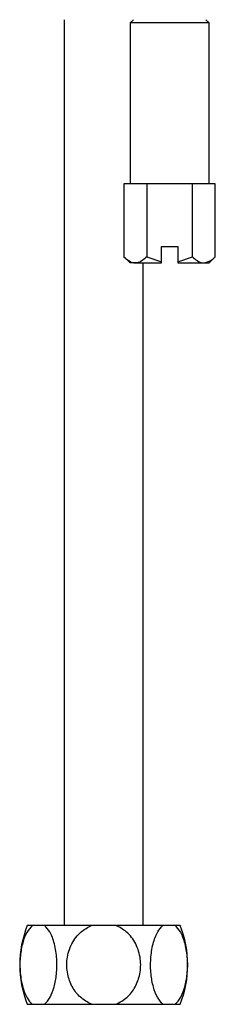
# Model space of a CAD drawing. Header units: millimetres. Extents: x 42 to 175, y 27 to 267.
# Tile 3 of 12: x 43 to 53, y 89 to 138. Entities that reach past the tile are written whole.
import ezdxf

# ---------------------------------------------------------------- set-up
doc = ezdxf.new("R2010")
doc.units = ezdxf.units.MM

msp = doc.modelspace()

# ---------------------------------------------------------------- linework, layer by layer
at = {"color": 7, "linetype": 'Continuous', "lineweight": 25}
for p, q in [((45.628, 138.448), (45.628, 92.5)), ((49.128, 138.448), (48.961, 138.282)), ((52.961, 138.282), (52.794, 138.448)), ((48.961, 138.282), (48.961, 130.115)), ((52.961, 138.282), (48.961, 138.282)), ((52.961, 130.115), (52.961, 138.282)), ((48.652, 130.115), (48.652, 126.424)), ((49.229, 130.115), (48.652, 130.115)), ((49.806, 130.115), (49.229, 130.115)), ((49.806, 130.115), (49.806, 126.424)), ((50.961, 130.115), (49.806, 130.115)), ((52.116, 130.115), (50.961, 130.115)), ((52.116, 126.424), (52.116, 130.115)), ((52.693, 130.115), (52.116, 130.115)), ((53.27, 130.115), (52.693, 130.115)), ((53.27, 126.424), (53.27, 130.115)), ((50.544, 126.158), (50.544, 126.948)), ((50.544, 126.948), (51.378, 126.948)), ((51.378, 126.948), (51.378, 126.158)), ((48.652, 126.424), (48.961, 126.115)), ((49.806, 126.424), (50.544, 126.158)), ((51.378, 126.158), (52.116, 126.424)), ((52.961, 126.115), (53.27, 126.424)), ((49.229, 126.115), (48.961, 126.115)), ((49.229, 126.115), (50.544, 126.115)), ((49.628, 92.5), (49.628, 126.115)), ((50.544, 126.115), (50.544, 126.158)), ((51.378, 126.158), (51.378, 126.115)), ((51.378, 126.115), (52.693, 126.115)), ((52.693, 126.115), (52.961, 126.115)), ((44.012, 92.5), (43.761, 92.5)), ((44.632, 92.5), (44.012, 92.5)), ((47.008, 92.5), (44.632, 92.5)), ((48.247, 92.5), (47.008, 92.5)), ((50.623, 92.5), (48.247, 92.5)), ((51.243, 92.5), (50.623, 92.5)), ((51.494, 92.5), (51.243, 92.5)), ((43.761, 88.5), (44.012, 88.5)), ((44.012, 88.5), (44.632, 88.5)), ((44.632, 88.5), (47.008, 88.5)), ((47.008, 88.5), (48.247, 88.5)), ((48.247, 88.5), (50.623, 88.5)), ((50.623, 88.5), (51.243, 88.5)), ((51.243, 88.5), (51.494, 88.5))]:
    msp.add_line(p, q, dxfattribs=at)
for centre, start, end in [((48.787, 90.5), 158.2998, 201.7002), ((46.469, 90.5), 338.2998, 21.7002)]:
    msp.add_arc(centre, 5.409, start, end, dxfattribs=at)
for points, knots in [([(48.652, 126.424), (48.731, 126.352), (48.891, 126.205), (49.091, 126.121), (49.205, 126.116), (49.229, 126.115)], [0, 0, 0, 0, 0.432388, 0.879561, 1, 1, 1, 1]), ([(49.806, 126.424), (49.727, 126.352), (49.566, 126.205), (49.367, 126.121), (49.253, 126.116), (49.229, 126.115)], [0, 0, 0, 0, 0.432388, 0.879561, 1, 1, 1, 1]), ([(52.116, 126.424), (52.195, 126.352), (52.356, 126.205), (52.555, 126.121), (52.669, 126.116), (52.693, 126.115)], [0, 0, 0, 0, 0.4323885, 0.8795612, 1, 1, 1, 1]), ([(52.693, 126.115), (52.815, 126.14), (53.016, 126.183), (53.198, 126.356), (53.27, 126.424)], [0, 0, 0, 0, 0.6046354, 1, 1, 1, 1]), ([(44.012, 92.5), (43.914, 92.394), (43.718, 92.181), (43.512, 91.623), (43.389, 90.951), (43.376, 90.183), (43.492, 89.428), (43.715, 88.817), (43.921, 88.597), (44.012, 88.5)], [0, 0, 0, 0, 0.133537, 0.266524, 0.406519, 0.560307, 0.720445, 0.876399, 1, 1, 1, 1]), ([(44.632, 88.5), (44.731, 88.607), (44.927, 88.819), (45.133, 89.377), (45.255, 90.049), (45.269, 90.817), (45.153, 91.572), (44.93, 92.183), (44.724, 92.403), (44.632, 92.5)], [0, 0, 0, 0, 0.133537, 0.266524, 0.406519, 0.560307, 0.720445, 0.876399, 1, 1, 1, 1]), ([(47.008, 88.5), (46.811, 88.607), (46.418, 88.819), (46.007, 89.377), (45.762, 90.049), (45.735, 90.817), (45.967, 91.572), (46.412, 92.183), (46.825, 92.403), (47.008, 92.5)], [0, 0, 0, 0, 0.133537, 0.266524, 0.406519, 0.560307, 0.720445, 0.876399, 1, 1, 1, 1]), ([(48.247, 88.5), (48.444, 88.607), (48.837, 88.819), (49.249, 89.377), (49.494, 90.049), (49.52, 90.817), (49.288, 91.572), (48.843, 92.183), (48.43, 92.403), (48.247, 92.5)], [0, 0, 0, 0, 0.1335373, 0.2665243, 0.4065194, 0.560307, 0.7204447, 0.8763989, 1, 1, 1, 1]), ([(50.623, 88.5), (50.525, 88.607), (50.328, 88.819), (50.123, 89.377), (50, 90.049), (49.987, 90.817), (50.103, 91.572), (50.325, 92.183), (50.532, 92.403), (50.623, 92.5)], [0, 0, 0, 0, 0.133537, 0.266524, 0.406519, 0.560307, 0.720445, 0.876399, 1, 1, 1, 1]), ([(51.243, 88.5), (51.341, 88.607), (51.538, 88.819), (51.743, 89.377), (51.866, 90.049), (51.879, 90.817), (51.763, 91.572), (51.541, 92.183), (51.334, 92.403), (51.243, 92.5)], [0, 0, 0, 0, 0.133537, 0.266524, 0.406519, 0.560307, 0.720445, 0.876399, 1, 1, 1, 1])]:
    msp.add_open_spline(points, degree=3, knots=knots, dxfattribs=at)

doc.saveas('drawing.dxf')
